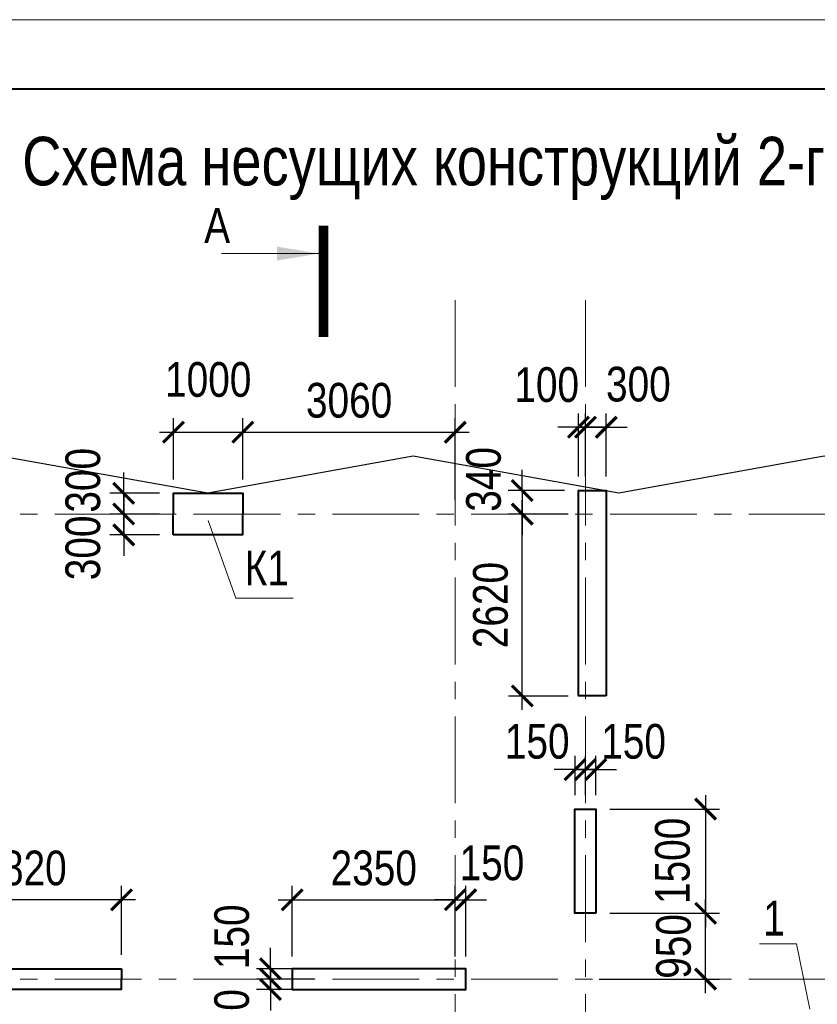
# Model space of a CAD drawing. Header units: inches. Extents: x -7218622 to -7066149, y 5758361 to 6202306.
# Tile 11 of 40: x -7151312 to -7139819, y 5820556 to 5834741. Entities that reach past the tile are written whole.
import ezdxf
from ezdxf.enums import TextEntityAlignment as Align

# ---------------------------------------------------------------- set-up
doc = ezdxf.new("R2010")
doc.units = ezdxf.units.IN
doc.header["$LTSCALE"] = 1000
doc.header["$MEASUREMENT"] = 0
doc.linetypes.add('CENTER', pattern=[2, 1.25, -0.25, 0.25, -0.25])
for name, color, linetype, lineweight in [('СК-043-С-ПИЛОНЫ', 5, 'Continuous', 40), ('СК-050-П(литы перекрытия)', 3, 'Continuous', 30), ('СК-100-О(си)', 7, 'CENTER', 15), ('СК-110-О-РАЗМЕРЫ', 7, 'Continuous', 15), ('СК-200-Р(амка)', 7, 'Continuous', 40), ('СК-210-Р-РАМКА ЛИНИИ ТОНКИЕ', 7, 'Continuous', 15), ('СК-220-Р-РАМКА ТЕКСТ', 7, 'Continuous', 15), ('СК-400-Т(екст)', 7, 'Continuous', 20), ('СК-500-С(ечения)', 5, 'Continuous', 40)]:
    doc.layers.add(name, color=color, linetype=linetype, lineweight=lineweight)
doc.styles.add('ARIAL_annotative', font='arial.ttf', dxfattribs={"width": 0.8, "height": 2.5})
doc.styles.add('RUSS', font='arial.ttf', dxfattribs={"width": 0.8})
doc.dimstyles.new('100-200', dxfattribs={"dimscale": 0, "dimtxt": 500, "dimasz": 300, "dimexe": 200, "dimexo": 200, "dimgap": 200, "dimtad": 1, "dimdec": 0, "dimzin": 0, "dimdsep": 46, "dimtxsty": 'RUSS', "dimblk": 'ARCHTICK', "dimcen": 0.096, "dimdle": 200, "dimclrd": 7, "dimclre": 7, "dimclrt": 256, "dimadec": 0, "dimazin": 0, "dimtfac": 1, "dimtdec": 0, "dimtmove": 2, "dimatfit": 3, "dimldrblk": 'OBLIQUE', "dimfxl": 1, "dimtolj": 1, "dimtzin": 0, "dimarcsym": 0})

# ---------------------------------------------------------------- blocks, each defined once
blk = doc.blocks.new('Сечение')
at = {"layer": 'СК-500-С(ечения)', "linetype": 'Continuous', "lineweight": 15, "ltscale": 100}
blk.add_line((-200, -35), (-200, -735), dxfattribs=at)
at = {"layer": 'СК-500-С(ечения)', "linetype": 'Continuous', "ltscale": 100, "const_width": 70}
blk.add_lwpolyline([(-400, 0), (400, 0)], dxfattribs=at)
at = {"layer": 'СК-500-С(ечения)', "linetype": 'Continuous', "ltscale": 100}
blk.add_solid([(-200, -35), (-250.3, -335.5), (-149.7, -335.5)], dxfattribs=at)
blk = doc.blocks.new('*U444')
at = {"layer": 'СК-400-Т(екст)', "ltscale": 100, "xscale": 0.01, "yscale": 0.01, "zscale": 0.01, "rotation": 270.0000000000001}
blk.add_blockref('Сечение', (0, -4), dxfattribs=at)
at = {"layer": 'СК-500-С(ечения)', "color": 0, "ltscale": 100, "style": 'ARIAL_annotative', "width": 0.8}
blk.add_attdef('НОМЕР_СЕЧЕНИЯ_1_1(НОМЕР_ЛИСТА)', text='', height=2.5, rotation=270, dxfattribs=at).set_placement((-6.74, -1.226), align=Align.RIGHT)
blk.add_attdef('НОМЕР_СЕЧЕНИЯ_2_1(НОМЕР_ЛИСТА)', text='', height=2.5, rotation=270, dxfattribs=at).set_placement((-7.48, -269.145), align=Align.BOTTOM_LEFT)
blk = doc.blocks.new('_ArchTick')
at = {"color": 0, "linetype": 'ByBlock', "const_width": 0.15}
blk.add_lwpolyline([(-0.5, -0.5), (0.5, 0.5)], dxfattribs=at)
blk = doc.blocks.new('*D367')
at = {"layer": 'Defpoints', "color": 0, "transparency": 16777216}
for p in [(-7145035, 5822062), (-7145035, 5822062), (-7147385, 5821044)]:
    blk.add_point(p, dxfattribs=at)
at = {"layer": 'СК-110-О-РАЗМЕРЫ', "color": 7, "lineweight": -2, "transparency": 16777216}
for p, q in [((-7147385, 5821244), (-7147385, 5822262)), ((-7147585, 5822062), (-7144835, 5822062))]:
    blk.add_line(p, q, dxfattribs=at)
at = {"layer": 'СК-110-О-РАЗМЕРЫ', "color": 7, "lineweight": -2, "transparency": 16777216, "xscale": 300, "yscale": 300, "zscale": 300, "rotation": 180}
blk.add_blockref('_ArchTick', (-7147385, 5822062), dxfattribs=at)
at = {"layer": 'СК-110-О-РАЗМЕРЫ', "color": 7, "lineweight": -2, "transparency": 16777216, "xscale": 300, "yscale": 300, "zscale": 300}
blk.add_blockref('_ArchTick', (-7145035, 5822062), dxfattribs=at)
at = {"layer": 'СК-110-О-РАЗМЕРЫ', "transparency": 16777216, "insert": (-7146210, 5822518), "char_height": 500, "attachment_point": 5, "style": 'RUSS'}
blk.add_mtext('\\A1;2350', dxfattribs=at)
blk = doc.blocks.new('_Oblique')
at = {"color": 0, "linetype": 'ByBlock', "lineweight": -2}
blk.add_line((-0.5, -0.5), (0.5, 0.5), dxfattribs=at)
blk = doc.blocks.new('*D368')
at = {"layer": 'Defpoints', "color": 0, "transparency": 16777216}
for p in [(-7144885, 5822062), (-7145035, 5821044), (-7144885, 5821044)]:
    blk.add_point(p, dxfattribs=at)
at = {"layer": 'СК-110-О-РАЗМЕРЫ', "color": 7, "lineweight": -2, "transparency": 16777216}
for p, q in [((-7145035, 5821244), (-7145035, 5822262)), ((-7144885, 5821244), (-7144885, 5822262)), ((-7145035, 5822062), (-7145335, 5822062)), ((-7145035, 5822062), (-7144885, 5822062)), ((-7144885, 5822062), (-7144585, 5822062))]:
    blk.add_line(p, q, dxfattribs=at)
at = {"layer": 'СК-110-О-РАЗМЕРЫ', "color": 7, "lineweight": -2, "transparency": 16777216, "xscale": 300, "yscale": 300, "zscale": 300}
blk.add_blockref('_ArchTick', (-7145035, 5822062), dxfattribs=at)
at = {"layer": 'СК-110-О-РАЗМЕРЫ', "color": 7, "lineweight": -2, "transparency": 16777216, "xscale": 300, "yscale": 300, "zscale": 300, "rotation": 180}
blk.add_blockref('_ArchTick', (-7144885, 5822062), dxfattribs=at)
at = {"layer": 'СК-110-О-РАЗМЕРЫ', "transparency": 16777216, "insert": (-7144507, 5822591), "char_height": 500, "attachment_point": 5, "style": 'RUSS'}
blk.add_mtext('\\A1;150', dxfattribs=at)
blk = doc.blocks.new('*D369')
at = {"layer": 'Defpoints', "color": 0, "transparency": 16777216}
for p in [(-7146871, 5821069), (-7147698, 5820919), (-7146871, 5820919)]:
    blk.add_point(p, dxfattribs=at)
at = {"layer": 'СК-110-О-РАЗМЕРЫ', "color": 7, "lineweight": -2, "transparency": 16777216}
for p, q in [((-7147698, 5821069), (-7147698, 5821369)), ((-7147071, 5821069), (-7147898, 5821069)), ((-7147698, 5821069), (-7147698, 5820919)), ((-7147071, 5820919), (-7147898, 5820919)), ((-7147698, 5820919), (-7147698, 5820619))]:
    blk.add_line(p, q, dxfattribs=at)
at = {"layer": 'СК-110-О-РАЗМЕРЫ', "color": 7, "lineweight": -2, "transparency": 16777216, "xscale": 300, "yscale": 300, "zscale": 300}
for p, rotation in [((-7147698, 5821069), 270), ((-7147698, 5820919), 90)]:
    blk.add_blockref('_ArchTick', p, dxfattribs=dict(at, rotation=rotation))
at = {"layer": 'СК-110-О-РАЗМЕРЫ', "transparency": 16777216, "insert": (-7148254, 5821529), "char_height": 500, "attachment_point": 5, "rotation": 90, "style": 'RUSS'}
blk.add_mtext('\\A1;150', dxfattribs=at)
blk = doc.blocks.new('*D370')
at = {"layer": 'Defpoints', "color": 0, "transparency": 16777216}
for p in [(-7147698, 5820919), (-7146871, 5820919), (-7146871, 5820769)]:
    blk.add_point(p, dxfattribs=at)
at = {"layer": 'СК-110-О-РАЗМЕРЫ', "color": 7, "lineweight": -2, "transparency": 16777216}
for p, q in [((-7147698, 5820919), (-7147698, 5821219)), ((-7147071, 5820919), (-7147898, 5820919)), ((-7147698, 5820769), (-7147698, 5820919)), ((-7147071, 5820769), (-7147898, 5820769)), ((-7147698, 5820769), (-7147698, 5820469))]:
    blk.add_line(p, q, dxfattribs=at)
at = {"layer": 'СК-110-О-РАЗМЕРЫ', "color": 7, "lineweight": -2, "transparency": 16777216, "xscale": 300, "yscale": 300, "zscale": 300}
for p, rotation in [((-7147698, 5820919), 270), ((-7147698, 5820769), 90)]:
    blk.add_blockref('_ArchTick', p, dxfattribs=dict(at, rotation=rotation))
at = {"layer": 'СК-110-О-РАЗМЕРЫ', "transparency": 16777216, "insert": (-7148254, 5820309), "char_height": 500, "attachment_point": 5, "rotation": 90, "style": 'RUSS'}
blk.add_mtext('\\A1;150', dxfattribs=at)
blk = doc.blocks.new('*D419')
at = {"layer": 'Defpoints', "color": 0, "transparency": 16777216}
for p in [(-7152666, 5822062), (-7149845, 5821069), (-7152666, 5820919)]:
    blk.add_point(p, dxfattribs=at)
at = {"layer": 'СК-110-О-РАЗМЕРЫ', "color": 7, "lineweight": -2, "transparency": 16777216}
for p, q in [((-7152666, 5821119), (-7152666, 5822262)), ((-7149845, 5821269), (-7149845, 5822262)), ((-7149645, 5822062), (-7152866, 5822062))]:
    blk.add_line(p, q, dxfattribs=at)
at = {"layer": 'СК-110-О-РАЗМЕРЫ', "color": 7, "lineweight": -2, "transparency": 16777216, "xscale": 300, "yscale": 300, "zscale": 300, "rotation": 180}
blk.add_blockref('_ArchTick', (-7152666, 5822062), dxfattribs=at)
at = {"layer": 'СК-110-О-РАЗМЕРЫ', "color": 7, "lineweight": -2, "transparency": 16777216, "xscale": 300, "yscale": 300, "zscale": 300}
blk.add_blockref('_ArchTick', (-7149845, 5822062), dxfattribs=at)
at = {"layer": 'СК-110-О-РАЗМЕРЫ', "transparency": 16777216, "insert": (-7151256, 5822517), "char_height": 500, "attachment_point": 5, "style": 'RUSS'}
blk.add_mtext('\\A1;2820', dxfattribs=at)
blk = doc.blocks.new('*D425')
at = {"layer": 'Defpoints', "color": 0, "transparency": 16777216}
for p in [(-7143260, 5827958), (-7144071, 5827619), (-7143208, 5827619)]:
    blk.add_point(p, dxfattribs=at)
at = {"layer": 'СК-110-О-РАЗМЕРЫ', "color": 7, "lineweight": -2, "transparency": 16777216}
for p, q in [((-7144071, 5827958), (-7144071, 5828258)), ((-7143460, 5827958), (-7144271, 5827958)), ((-7144071, 5827958), (-7144071, 5827619)), ((-7143408, 5827619), (-7144271, 5827619)), ((-7144071, 5827619), (-7144071, 5827319))]:
    blk.add_line(p, q, dxfattribs=at)
at = {"layer": 'СК-110-О-РАЗМЕРЫ', "color": 7, "lineweight": -2, "transparency": 16777216, "xscale": 300, "yscale": 300, "zscale": 300}
for p, rotation in [((-7144071, 5827958), 270), ((-7144071, 5827619), 90)]:
    blk.add_blockref('_ArchTick', p, dxfattribs=dict(at, rotation=rotation))
at = {"layer": 'СК-110-О-РАЗМЕРЫ', "transparency": 16777216, "insert": (-7144626, 5828119), "char_height": 500, "attachment_point": 5, "rotation": 90, "style": 'RUSS'}
blk.add_mtext('\\A1;340', dxfattribs=at)
blk = doc.blocks.new('*D426')
at = {"layer": 'Defpoints', "color": 0, "transparency": 16777216}
for p in [(-7144070, 5827619), (-7143208, 5827619), (-7143208, 5824998)]:
    blk.add_point(p, dxfattribs=at)
at = {"layer": 'СК-110-О-РАЗМЕРЫ', "color": 7, "lineweight": -2, "transparency": 16777216}
for p, q in [((-7144070, 5824798), (-7144070, 5827819)), ((-7143408, 5827619), (-7144270, 5827619)), ((-7143408, 5824998), (-7144270, 5824998))]:
    blk.add_line(p, q, dxfattribs=at)
at = {"layer": 'СК-110-О-РАЗМЕРЫ', "color": 7, "lineweight": -2, "transparency": 16777216, "xscale": 300, "yscale": 300, "zscale": 300}
for p, rotation in [((-7144070, 5827619), 90), ((-7144070, 5824998), 270)]:
    blk.add_blockref('_ArchTick', p, dxfattribs=dict(at, rotation=rotation))
at = {"layer": 'СК-110-О-РАЗМЕРЫ', "transparency": 16777216, "insert": (-7144526, 5826308), "char_height": 500, "attachment_point": 5, "rotation": 90, "style": 'RUSS'}
blk.add_mtext('\\A1;2620', dxfattribs=at)
blk = doc.blocks.new('*D427')
at = {"layer": 'Defpoints', "color": 0, "transparency": 16777216}
for p in [(-7143010, 5823368), (-7143010, 5821868), (-7141428, 5821868)]:
    blk.add_point(p, dxfattribs=at)
at = {"layer": 'СК-110-О-РАЗМЕРЫ', "color": 7, "lineweight": -2, "transparency": 16777216}
for p, q in [((-7141428, 5823568), (-7141428, 5821668)), ((-7142810, 5823368), (-7141228, 5823368)), ((-7142810, 5821868), (-7141228, 5821868))]:
    blk.add_line(p, q, dxfattribs=at)
at = {"layer": 'СК-110-О-РАЗМЕРЫ', "color": 7, "lineweight": -2, "transparency": 16777216, "xscale": 300, "yscale": 300, "zscale": 300}
for p, rotation in [((-7141428, 5823368), 90), ((-7141428, 5821868), 270)]:
    blk.add_blockref('_ArchTick', p, dxfattribs=dict(at, rotation=rotation))
at = {"layer": 'СК-110-О-РАЗМЕРЫ', "transparency": 16777216, "insert": (-7141904, 5822623), "char_height": 500, "attachment_point": 5, "rotation": 90, "style": 'RUSS'}
blk.add_mtext('\\A1;1500', dxfattribs=at)
blk = doc.blocks.new('*D428')
at = {"layer": 'Defpoints', "color": 0, "transparency": 16777216}
for p in [(-7143010, 5821868), (-7141428, 5821868), (-7143160, 5820919)]:
    blk.add_point(p, dxfattribs=at)
at = {"layer": 'СК-110-О-РАЗМЕРЫ', "color": 7, "lineweight": -2, "transparency": 16777216}
for p, q in [((-7141428, 5820719), (-7141428, 5822068)), ((-7142810, 5821868), (-7141228, 5821868)), ((-7142960, 5820919), (-7141228, 5820919))]:
    blk.add_line(p, q, dxfattribs=at)
at = {"layer": 'СК-110-О-РАЗМЕРЫ', "color": 7, "lineweight": -2, "transparency": 16777216, "xscale": 300, "yscale": 300, "zscale": 300}
for p, rotation in [((-7141428, 5821868), 90), ((-7141428, 5820919), 270)]:
    blk.add_blockref('_ArchTick', p, dxfattribs=dict(at, rotation=rotation))
at = {"layer": 'СК-110-О-РАЗМЕРЫ', "transparency": 16777216, "insert": (-7141889, 5821390), "char_height": 500, "attachment_point": 5, "rotation": 90, "style": 'RUSS'}
blk.add_mtext('\\A1;950', dxfattribs=at)
blk = doc.blocks.new('*D429')
at = {"layer": 'Defpoints', "color": 0, "transparency": 16777216}
for p in [(-7143160, 5823938), (-7143310, 5823368), (-7143160, 5823368)]:
    blk.add_point(p, dxfattribs=at)
at = {"layer": 'СК-110-О-РАЗМЕРЫ', "color": 7, "lineweight": -2, "transparency": 16777216}
for p, q in [((-7143310, 5823568), (-7143310, 5824138)), ((-7143160, 5823568), (-7143160, 5824138)), ((-7143310, 5823938), (-7143610, 5823938)), ((-7143310, 5823938), (-7143160, 5823938)), ((-7143160, 5823938), (-7142860, 5823938))]:
    blk.add_line(p, q, dxfattribs=at)
at = {"layer": 'СК-110-О-РАЗМЕРЫ', "color": 7, "lineweight": -2, "transparency": 16777216, "xscale": 300, "yscale": 300, "zscale": 300}
blk.add_blockref('_ArchTick', (-7143310, 5823938), dxfattribs=at)
at = {"layer": 'СК-110-О-РАЗМЕРЫ', "color": 7, "lineweight": -2, "transparency": 16777216, "xscale": 300, "yscale": 300, "zscale": 300, "rotation": 180}
blk.add_blockref('_ArchTick', (-7143160, 5823938), dxfattribs=at)
at = {"layer": 'СК-110-О-РАЗМЕРЫ', "transparency": 16777216, "insert": (-7143855, 5824342), "char_height": 500, "attachment_point": 5, "style": 'RUSS'}
blk.add_mtext('\\A1;150', dxfattribs=at)
blk = doc.blocks.new('*D430')
at = {"layer": 'Defpoints', "color": 0, "transparency": 16777216}
for p in [(-7143160, 5823938), (-7143160, 5823368), (-7143010, 5823368)]:
    blk.add_point(p, dxfattribs=at)
at = {"layer": 'СК-110-О-РАЗМЕРЫ', "color": 7, "lineweight": -2, "transparency": 16777216}
for p, q in [((-7143160, 5823568), (-7143160, 5824138)), ((-7143010, 5823568), (-7143010, 5824138)), ((-7143160, 5823938), (-7143460, 5823938)), ((-7143010, 5823938), (-7143160, 5823938)), ((-7143010, 5823938), (-7142710, 5823938))]:
    blk.add_line(p, q, dxfattribs=at)
at = {"layer": 'СК-110-О-РАЗМЕРЫ', "color": 7, "lineweight": -2, "transparency": 16777216, "xscale": 300, "yscale": 300, "zscale": 300}
blk.add_blockref('_ArchTick', (-7143160, 5823938), dxfattribs=at)
at = {"layer": 'СК-110-О-РАЗМЕРЫ', "color": 7, "lineweight": -2, "transparency": 16777216, "xscale": 300, "yscale": 300, "zscale": 300, "rotation": 180}
blk.add_blockref('_ArchTick', (-7143010, 5823938), dxfattribs=at)
at = {"layer": 'СК-110-О-РАЗМЕРЫ', "transparency": 16777216, "insert": (-7142466, 5824342), "char_height": 500, "attachment_point": 5, "style": 'RUSS'}
blk.add_mtext('\\A1;150', dxfattribs=at)
blk = doc.blocks.new('*D437')
at = {"layer": 'Defpoints', "color": 0, "transparency": 16777216}
for p in [(-7148095, 5828799), (-7149095, 5827919), (-7148095, 5827919)]:
    blk.add_point(p, dxfattribs=at)
at = {"layer": 'СК-110-О-РАЗМЕРЫ', "color": 7, "lineweight": -2, "transparency": 16777216}
for p, q in [((-7149095, 5828119), (-7149095, 5828999)), ((-7148095, 5828119), (-7148095, 5828999)), ((-7149295, 5828799), (-7147895, 5828799))]:
    blk.add_line(p, q, dxfattribs=at)
at = {"layer": 'СК-110-О-РАЗМЕРЫ', "color": 7, "lineweight": -2, "transparency": 16777216, "xscale": 300, "yscale": 300, "zscale": 300, "rotation": 180}
blk.add_blockref('_ArchTick', (-7149095, 5828799), dxfattribs=at)
at = {"layer": 'СК-110-О-РАЗМЕРЫ', "color": 7, "lineweight": -2, "transparency": 16777216, "xscale": 300, "yscale": 300, "zscale": 300}
blk.add_blockref('_ArchTick', (-7148095, 5828799), dxfattribs=at)
at = {"layer": 'СК-110-О-РАЗМЕРЫ', "transparency": 16777216, "insert": (-7148595, 5829555), "char_height": 500, "attachment_point": 5, "style": 'RUSS'}
blk.add_mtext('\\A1;1000', dxfattribs=at)
blk = doc.blocks.new('*D325')
at = {"layer": 'Defpoints', "color": 0, "transparency": 16777216}
for p in [(-7145035, 5828799), (-7148095, 5827919), (-7145035, 5827619)]:
    blk.add_point(p, dxfattribs=at)
at = {"layer": 'СК-110-О-РАЗМЕРЫ', "color": 7, "lineweight": -2, "transparency": 16777216}
for p, q in [((-7148095, 5828119), (-7148095, 5828999)), ((-7145035, 5827819), (-7145035, 5828999)), ((-7148295, 5828799), (-7144835, 5828799))]:
    blk.add_line(p, q, dxfattribs=at)
at = {"layer": 'СК-110-О-РАЗМЕРЫ', "color": 7, "lineweight": -2, "transparency": 16777216, "xscale": 300, "yscale": 300, "zscale": 300, "rotation": 180}
blk.add_blockref('_ArchTick', (-7148095, 5828799), dxfattribs=at)
at = {"layer": 'СК-110-О-РАЗМЕРЫ', "color": 7, "lineweight": -2, "transparency": 16777216, "xscale": 300, "yscale": 300, "zscale": 300}
blk.add_blockref('_ArchTick', (-7145035, 5828799), dxfattribs=at)
at = {"layer": 'СК-110-О-РАЗМЕРЫ', "transparency": 16777216, "insert": (-7146565, 5829255), "char_height": 500, "attachment_point": 5, "style": 'RUSS'}
blk.add_mtext('\\A1;3060', dxfattribs=at)
blk = doc.blocks.new('*D449')
at = {"layer": 'Defpoints', "color": 0, "transparency": 16777216}
for p in [(-7143160, 5828870), (-7143160, 5827958), (-7142860, 5827958)]:
    blk.add_point(p, dxfattribs=at)
at = {"layer": 'СК-110-О-РАЗМЕРЫ', "color": 7, "lineweight": -2, "transparency": 16777216}
for p, q in [((-7143160, 5828158), (-7143160, 5829070)), ((-7142860, 5828158), (-7142860, 5829070)), ((-7143160, 5828870), (-7143460, 5828870)), ((-7142860, 5828870), (-7143160, 5828870)), ((-7142860, 5828870), (-7142560, 5828870))]:
    blk.add_line(p, q, dxfattribs=at)
at = {"layer": 'СК-110-О-РАЗМЕРЫ', "color": 7, "lineweight": -2, "transparency": 16777216, "xscale": 300, "yscale": 300, "zscale": 300}
blk.add_blockref('_ArchTick', (-7143160, 5828870), dxfattribs=at)
at = {"layer": 'СК-110-О-РАЗМЕРЫ', "color": 7, "lineweight": -2, "transparency": 16777216, "xscale": 300, "yscale": 300, "zscale": 300, "rotation": 180}
blk.add_blockref('_ArchTick', (-7142860, 5828870), dxfattribs=at)
at = {"layer": 'СК-110-О-РАЗМЕРЫ', "transparency": 16777216, "insert": (-7142397, 5829488), "char_height": 500, "attachment_point": 5, "style": 'RUSS'}
blk.add_mtext('\\A1;300', dxfattribs=at)
blk = doc.blocks.new('*D450')
at = {"layer": 'Defpoints', "color": 0, "transparency": 16777216}
for p in [(-7143160, 5828870), (-7143260, 5827958), (-7143160, 5827958)]:
    blk.add_point(p, dxfattribs=at)
at = {"layer": 'СК-110-О-РАЗМЕРЫ', "color": 7, "lineweight": -2, "transparency": 16777216}
for p, q in [((-7143260, 5828158), (-7143260, 5829070)), ((-7143160, 5828158), (-7143160, 5829070)), ((-7143260, 5828870), (-7143560, 5828870)), ((-7143260, 5828870), (-7143160, 5828870)), ((-7143160, 5828870), (-7142860, 5828870))]:
    blk.add_line(p, q, dxfattribs=at)
at = {"layer": 'СК-110-О-РАЗМЕРЫ', "color": 7, "lineweight": -2, "transparency": 16777216, "xscale": 300, "yscale": 300, "zscale": 300}
blk.add_blockref('_ArchTick', (-7143260, 5828870), dxfattribs=at)
at = {"layer": 'СК-110-О-РАЗМЕРЫ', "color": 7, "lineweight": -2, "transparency": 16777216, "xscale": 300, "yscale": 300, "zscale": 300, "rotation": 180}
blk.add_blockref('_ArchTick', (-7143160, 5828870), dxfattribs=at)
at = {"layer": 'СК-110-О-РАЗМЕРЫ', "transparency": 16777216, "insert": (-7143718, 5829481), "char_height": 500, "attachment_point": 5, "style": 'RUSS'}
blk.add_mtext('\\A1;100', dxfattribs=at)
blk = doc.blocks.new('*D459')
at = {"layer": 'Defpoints', "color": 0, "transparency": 16777216}
for p in [(-7149095, 5827919), (-7149813, 5827619), (-7149098, 5827619)]:
    blk.add_point(p, dxfattribs=at)
at = {"layer": 'СК-110-О-РАЗМЕРЫ', "color": 7, "lineweight": -2, "transparency": 16777216}
for p, q in [((-7149813, 5827919), (-7149813, 5828219)), ((-7149295, 5827919), (-7150013, 5827919)), ((-7149813, 5827919), (-7149813, 5827619)), ((-7149298, 5827619), (-7150013, 5827619)), ((-7149813, 5827619), (-7149813, 5827319))]:
    blk.add_line(p, q, dxfattribs=at)
at = {"layer": 'СК-110-О-РАЗМЕРЫ', "color": 7, "lineweight": -2, "transparency": 16777216, "xscale": 300, "yscale": 300, "zscale": 300}
for p, rotation in [((-7149813, 5827919), 270), ((-7149813, 5827619), 90)]:
    blk.add_blockref('_ArchTick', p, dxfattribs=dict(at, rotation=rotation))
at = {"layer": 'СК-110-О-РАЗМЕРЫ', "transparency": 16777216, "insert": (-7150399, 5828106), "char_height": 500, "attachment_point": 5, "rotation": 90, "style": 'RUSS'}
blk.add_mtext('\\A1;300', dxfattribs=at)
blk = doc.blocks.new('*D460')
at = {"layer": 'Defpoints', "color": 0, "transparency": 16777216}
for p in [(-7149813, 5827619), (-7149098, 5827619), (-7149095, 5827319)]:
    blk.add_point(p, dxfattribs=at)
at = {"layer": 'СК-110-О-РАЗМЕРЫ', "color": 7, "lineweight": -2, "transparency": 16777216}
for p, q in [((-7149813, 5827619), (-7149813, 5827919)), ((-7149298, 5827619), (-7150013, 5827619)), ((-7149813, 5827319), (-7149813, 5827619)), ((-7149295, 5827319), (-7150013, 5827319)), ((-7149813, 5827319), (-7149813, 5827019))]:
    blk.add_line(p, q, dxfattribs=at)
at = {"layer": 'СК-110-О-РАЗМЕРЫ', "color": 7, "lineweight": -2, "transparency": 16777216, "xscale": 300, "yscale": 300, "zscale": 300}
for p, rotation in [((-7149813, 5827619), 270), ((-7149813, 5827319), 90)]:
    blk.add_blockref('_ArchTick', p, dxfattribs=dict(at, rotation=rotation))
at = {"layer": 'СК-110-О-РАЗМЕРЫ', "transparency": 16777216, "insert": (-7150399, 5827132), "char_height": 500, "attachment_point": 5, "rotation": 90, "style": 'RUSS'}
blk.add_mtext('\\A1;300', dxfattribs=at)
blk = doc.blocks.new('A$Cf0ff08b7')
at = {"layer": 'СК-110-О-РАЗМЕРЫ'}
for p, q in [((12545, 37568), (12012, 37568)), ((12738, 36630), (12545, 37568))]:
    blk.add_line(p, q, dxfattribs=at)
at = {"layer": 'СК-400-Т(екст)', "style": 'RUSS', "width": 0.8}
blk.add_text('1', height=500, dxfattribs=at).set_placement((12067, 37689))

msp = doc.modelspace()

# ---------------------------------------------------------------- linework, layer by layer
at = {"layer": 'СК-043-С-ПИЛОНЫ'}
for points in [[(-7149100.8, 5827318.4), (-7149095.1, 5827918.7), (-7148095.1, 5827918.7), (-7148100.8, 5827318.4)], [(-7149845.4, 5821068.7), (-7149848.4, 5820768.7), (-7152845.4, 5820768.7), (-7152842.4, 5821068.7)], [(-7147385.4, 5821068.7), (-7147385.4, 5820768.7), (-7144885.4, 5820768.7), (-7144885.4, 5821068.7)]]:
    msp.add_lwpolyline(points, close=True, dxfattribs=at)
at = {"layer": 'СК-043-С-ПИЛОНЫ', "color": 4}
for points in [[(-7142859.9, 5824998.4), (-7143260, 5824998.2), (-7143260, 5827958.2), (-7142859.9, 5827958.4)], [(-7143010.3, 5821868.4), (-7143310.3, 5821868.4), (-7143310.3, 5823368.4), (-7143010.3, 5823368.4)]]:
    msp.add_lwpolyline(points, close=True, dxfattribs=at)
at = {"layer": 'СК-050-П(литы перекрытия)'}
msp.add_lwpolyline([(-7135485.7, 5807283.7), (-7135485.7, 5809983.7), (-7132887, 5809983.7), (-7132491.3, 5812858.2), (-7133021.1, 5816706.9), (-7132491.3, 5821110.6), (-7133022.1, 5824561.3), (-7132201.7, 5828742), (-7136761.6, 5827921.2), (-7139721.6, 5828451.2), (-7142680.3, 5827921.1), (-7145641.6, 5828451.2), (-7148601.6, 5827921.2), (-7153217.5, 5828743.1), (-7152393.7, 5824160.7), (-7152924.2, 5820507.7), (-7152394.2, 5816708.3), (-7152924.3, 5812859.1), (-7152394.2, 5809008.6), (-7152924.1, 5805358.6), (-7152394.1, 5801708.6), (-7152924.1, 5798057.9), (-7152394, 5794408)], dxfattribs=at)
at = {"layer": 'СК-100-О(си)', "linetype": 'CENTER'}
for p, q in [((-7145035.4, 5830702.9), (-7145035.4, 5779196.8)), ((-7143160.4, 5830702.9), (-7143160.4, 5779196.8)), ((-7156805.8, 5827618.7), (-7129480.8, 5827618.7)), ((-7156805.8, 5820918.7), (-7129480.8, 5820918.7))]:
    msp.add_line(p, q, dxfattribs=at)
at = {"layer": 'СК-200-Р(амка)'}
msp.add_line((-7085381.5, 5833741.4), (-7164381.5, 5833741.4), dxfattribs=at)
at = {"layer": 'СК-210-Р-РАМКА ЛИНИИ ТОНКИЕ'}
msp.add_line((-7168381.5, 5834741.4), (-7084381.5, 5834741.4), dxfattribs=at)
at = {"layer": 'СК-400-Т(екст)'}
for p, q in [((-7148197.1, 5826406), (-7148594.8, 5827526.4)), ((-7147371.1, 5826406), (-7148197.1, 5826406))]:
    msp.add_line(p, q, dxfattribs=at)

# ---------------------------------------------------------------- block references
at = {"layer": 'СК-110-О-РАЗМЕРЫ'}
msp.add_blockref('A$Cf0ff08b7', (-7152665.7, 5783858.6), dxfattribs=at)
at = {"layer": 'СК-500-С(ечения)'}
ref = msp.add_blockref('*U444', (-7146932.2, 5831771.7), dxfattribs=dict(at, xscale=200, yscale=200, zscale=200, rotation=359.9999385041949))
ref.add_attrib('НОМЕР_СЕЧЕНИЯ_1_1(НОМЕР_ЛИСТА)', 'А', dxfattribs={"color": 0, "ltscale": 100, "height": 500, "style": 'ARIAL_annotative', "width": 0.8}).set_placement((-7148280.1, 5831526.4), align=Align.RIGHT)

# ---------------------------------------------------------------- texts
at = {"layer": 'СК-220-Р-РАМКА ТЕКСТ', "color": 7, "style": 'RUSS', "width": 0.8}
msp.add_text('Схема несущих конструкций 2-го - 11-го этажей.', height=700, dxfattribs=at).set_placement((-7151275.4, 5832354.1))
at = {"layer": 'СК-400-Т(екст)', "style": 'RUSS', "width": 0.8}
msp.add_text('К1', height=500, dxfattribs=at).set_placement((-7148069.8, 5826592.6))

# ---------------------------------------------------------------- dimensions: what is measured, and where the dimension line sits
at = {"layer": 'СК-110-О-РАЗМЕРЫ'}
for base, p1, p2, picture, middle in [((-7148095.1, 5828799.5), (-7149095.1, 5827918.7), (-7148095.1, 5827918.7), '*D437', (-7148595.1, 5829554.8)), ((-7145035.4, 5828799.1), (-7148095.1, 5827918.7), (-7145035.4, 5827618.7), '*D325', (-7146565.2, 5829254.6)), ((-7152665.7, 5822061.8), (-7149845.4, 5821068.7), (-7152665.7, 5820918.7), '*D419', (-7151255.5, 5822517.1)), ((-7145035.4, 5822062.2), (-7147385.4, 5821043.7), (-7145035.4, 5822062.2), '*D367', (-7146210.4, 5822517.6))]:
    dim = msp.add_linear_dim(base=base, p1=p1, p2=p2, dimstyle='100-200', override={"dimscale": 1}, dxfattribs=at)
    dim.commit()
    dim.dimension.update_dxf_attribs({"geometry": picture, "text_midpoint": middle})
for base, p1, p2, picture, middle in [((-7143160.4, 5828870.2), (-7143260, 5827958.2), (-7143160.4, 5827958.4), '*D450', (-7143718.2, 5829481.3)), ((-7143160.3794, 5828870.3661), (-7142859.9415, 5827958.3788), (-7143160.3794, 5827958.3788), '*D449', (-7142397.4268, 5829488.1799)), ((-7143160.4, 5823937.7), (-7143310.3, 5823368.4), (-7143160.4, 5823368.4), '*D429', (-7143855.1, 5824342.1)), ((-7144885.4, 5822061.8), (-7145035.4, 5821043.7), (-7144885.4, 5821043.7), '*D368', (-7144506.7, 5822591))]:
    dim = msp.add_linear_dim(base=base, p1=p1, p2=p2, dimstyle='100-200', override={"dimscale": 1}, dxfattribs=at)
    dim.commit()
    dim.dimension.update_dxf_attribs({"geometry": picture, "text_midpoint": middle, "dimtype": 160})
for base, p1, p2, angle, picture, middle in [((-7149813.3, 5827618.7), (-7149095.1, 5827918.7), (-7149097.9, 5827618.7), 90, '*D459', (-7150399.1, 5828105.7)), ((-7144070.9, 5827618.5), (-7143260, 5827958.2), (-7143208.4, 5827618.5), 90, '*D425', (-7144626.3, 5828119.2)), ((-7149813.3, 5827618.7), (-7149095.1, 5827318.7), (-7149097.9, 5827618.7), 270, '*D460', (-7150399.1, 5827131.7)), ((-7143160.4, 5823937.7), (-7143010.4, 5823368.4), (-7143160.4, 5823368.4), 180, '*D430', (-7142465.6, 5824342.1)), ((-7141428.2, 5821868.4), (-7143010.3, 5823368.4), (-7143010.3, 5821868.4), 90, '*D427', (-7141903.7, 5822623.4)), ((-7147697.6, 5820918.7), (-7146870.9, 5821068.7), (-7146870.9, 5820918.7), 90, '*D369', (-7148254.4, 5821528.9)), ((-7141428.2, 5821868.4), (-7143160.4, 5820918.7), (-7143010.3, 5821868.4), 90, '*D428', (-7141889.2, 5821390)), ((-7147697.6, 5820918.7), (-7146870.9, 5820768.7), (-7146870.9, 5820918.7), 270, '*D370', (-7148254.4, 5820308.6))]:
    dim = msp.add_linear_dim(base=base, p1=p1, p2=p2, angle=angle, dimstyle='100-200', override={"dimscale": 1}, dxfattribs=at)
    dim.commit()
    dim.dimension.update_dxf_attribs({"geometry": picture, "text_midpoint": middle, "dimtype": 160})
dim = msp.add_linear_dim(base=(-7144070.5, 5827618.5), p1=(-7143208.4, 5824998.2), p2=(-7143208.4, 5827618.5), angle=90, dimstyle='100-200', override={"dimscale": 1}, dxfattribs=at)
dim.commit()
dim.dimension.update_dxf_attribs({"geometry": '*D426', "text_midpoint": (-7144525.8, 5826308.4)})

doc.saveas('drawing.dxf')
